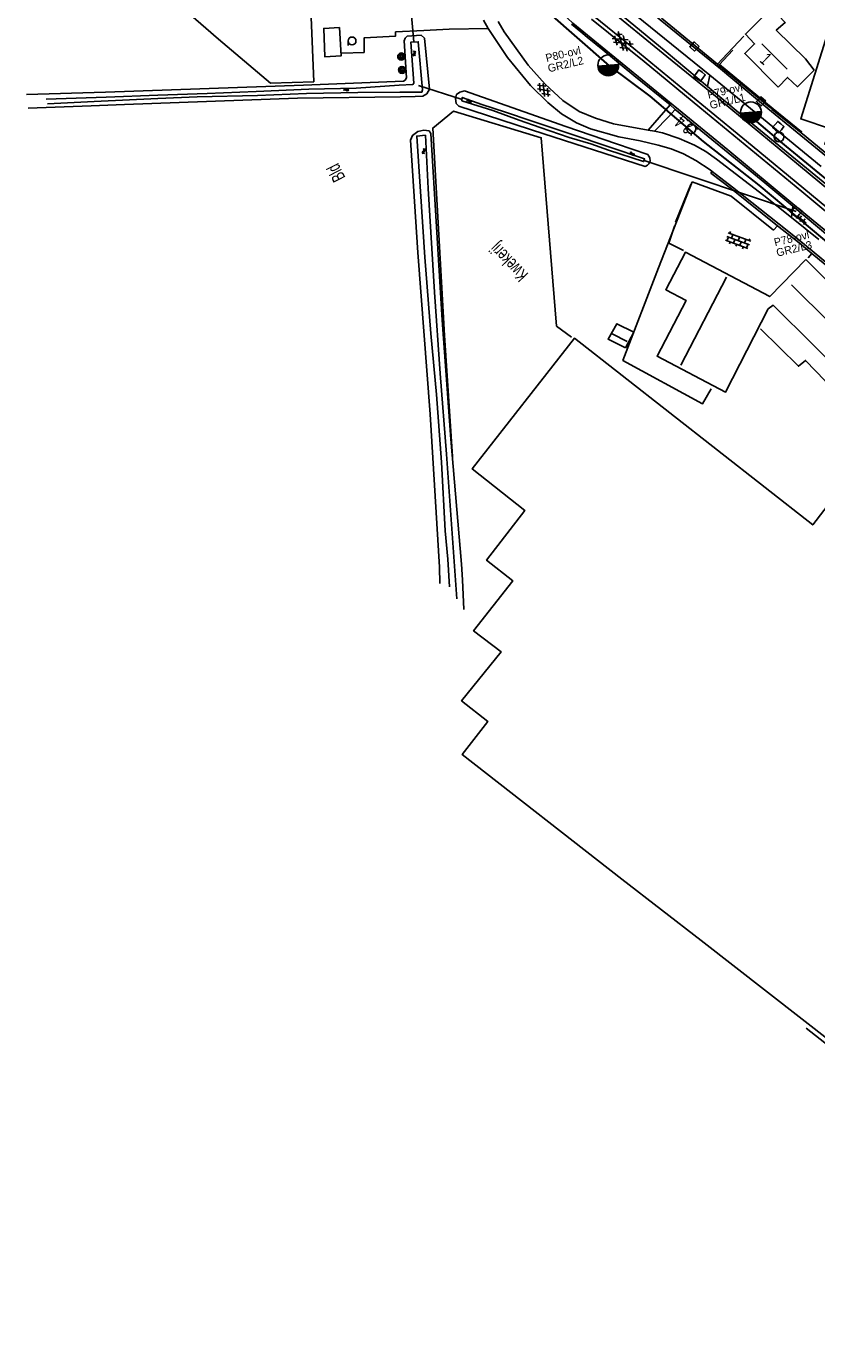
# Model space of a CAD drawing. Header units: metres. Extents: x 119757 to 244046, y 404148 to 811635.
# Tile 8 of 60: x 120419 to 120570, y 405948 to 406199. Entities that reach past the tile are written whole.
import ezdxf

# ---------------------------------------------------------------- set-up
doc = ezdxf.new("R2010")
doc.units = ezdxf.units.M
doc.layers.get('0').update_dxf_attribs({"linetype": 'CONTINUOUS'})
doc.layers.add('# Ov Nieuwe Leiding', color=250, linetype='CONTINUOUS', lineweight=30)
for name, color, linetype in [('4401', 7, 'CONTINUOUS'), ('4403', 7, 'CONTINUOUS'), ('4411', 7, 'CONTINUOUS'), ('4413', 7, 'CONTINUOUS'), ('4502', 1, 'CONTINUOUS'), ('4504', 7, 'CONTINUOUS'), ('4601', 172, 'CONTINUOUS'), ('B-AF-HAAG-GD', 74, 'CONTINUOUS'), ('B-AF-HEKW-GD', 47, 'Hekwerk'), ('B-AF-RAST-GD', 47, 'Raster'), ('B-AS-HECT-GD', 9, 'CONTINUOUS'), ('B-BB-BORD-GD', 8, 'CONTINUOUS'), ('B-BP-BOOM-GD', 74, 'CONTINUOUS'), ('B-GB-BOUW-GD', 242, 'CONTINUOUS'), ('B-GB-NOKL-GD', 242, 'CONTINUOUS'), ('B-MK-ASSTRP-GD', 121, 'CONTINUOUS'), ('B-MK-STRP-GD', 121, 'CONTINUOUS'), ('B-OB-OVER-GD', 8, 'CONTINUOUS'), ('B-TE-OND-GD', 8, 'CONTINUOUS'), ('B-TR-SLOO-GD', 142, 'CONTINUOUS'), ('B-VH-BNDH-GD', 13, 'CONTINUOUS'), ('B-VH-FPAD-GD', 13, 'CONTINUOUS'), ('B-VH-GOOT-GD', 13, 'CONTINUOUS'), ('B-VH-HFDR-GD', 13, 'CONTINUOUS'), ('B-VH-OVRG-GD', 13, 'CONTINUOUS'), ('B-WT-HDUIK-GD', 134, 'CONTINUOUS'), ('B-WT-KOLK-GD', 213, 'CONTINUOUS'), ('L-AR-BLOCKS-GD', 8, 'CONTINUOUS'), ('L-AR-SYMB-GD', 8, 'CONTINUOUS'), ('n-ov-arma-pr', 1, 'CONTINUOUS'), ('OVL Lichtpunt', 1, 'CONTINUOUS'), ('OVL Lichtpuntinformatie', 1, 'CONTINUOUS')]:
    doc.layers.add(name, color=color, linetype=linetype)
doc.linetypes.add('Hekwerk', pattern='A,4,-1,[1,dgnlstyle.shx,S=0.004,R=0,X=0,Y=0],-1', length=6)
doc.linetypes.add('OV-4x4mm2', pattern='A,8,-1.5,["4x4",Standard,S=1.5,R=0,X=0,Y=-0.75],-5.5', length=15)
doc.linetypes.add('Raster', pattern='A,4,-1,[1,dgnlstyle.shx,S=0.004,R=0,X=0,Y=0],-1', length=6)

# ---------------------------------------------------------------- blocks, each defined once
blk = doc.blocks.new('GV4', base_point=(119758.533414, 404407.573336))
at = {"layer": '4401'}
for points in [[(119758.533414, 404407.604586, 0), (119758.627164, 404407.667086, 0)], [(119758.533414, 404407.510836, 0), (119758.783414, 404407.667086, 0)], [(119758.533414, 404407.667086, 0), (119758.845914, 404407.479586, 0)], [(119758.533414, 404407.573336, 0), (119758.689664, 404407.479586, 0)], [(119758.595914, 404407.479586, 0), (119758.908414, 404407.667086, 0)], [(119758.658414, 404407.667086, 0), (119758.908414, 404407.510836, 0)], [(119758.752164, 404407.479586, 0), (119758.908414, 404407.573336, 0)], [(119758.814664, 404407.667086, 0), (119758.908414, 404407.604586, 0)]]:
    blk.add_polyline3d(points, dxfattribs=at)
blk = doc.blocks.new('3605')
at = {"flags": 128}
blk.add_lwpolyline([(-0.25, -0.25), (-0.25, 0.25), (0.25, 0.25), (0.25, -0.25)], close=True, dxfattribs=at)
blk = doc.blocks.new('3602')
at = {"flags": 128}
blk.add_lwpolyline([(-0.31, 0), (-0.31, 0.31), (0, 0.31), (0.31, 0.31), (0.31, 0), (0.31, -0.31), (0, -0.31), (-0.31, -0.31)], close=True, dxfattribs=at)
blk = doc.blocks.new('GV6', base_point=(119758.78532, 404407.573336))
at = {"layer": '4411'}
for points in [[(119758.78532, 404407.542086, 0), (119758.94157, 404407.667086, 0)], [(119758.78532, 404407.604586, 0), (119758.94157, 404407.479586, 0)], [(119758.84782, 404407.479586, 0), (119759.09782, 404407.667086, 0)], [(119758.84782, 404407.667086, 0), (119759.09782, 404407.479586, 0)], [(119759.00407, 404407.667086, 0), (119759.16032, 404407.542086, 0)], [(119759.00407, 404407.479586, 0), (119759.16032, 404407.604586, 0)]]:
    blk.add_polyline3d(points, dxfattribs=at)
blk = doc.blocks.new('2202')
for p, q in [((-0.35, 0), (-0.5, 0)), ((0, 0.35), (0, 0.5)), ((0.35, 0), (0.5, 0)), ((0, -0.35), (0, -0.5))]:
    blk.add_line(p, q)
blk.add_circle((0, 0), 0.35)
blk = doc.blocks.new('WATER', base_point=(119758.78532, 404407.573336))
at = {"layer": '4601'}
for points in [[(119758.28532, 404407.723336, 0), (119758.34782, 404407.785836, 0), (119758.47282, 404407.848336, 0), (119758.59782, 404407.848336, 0), (119758.72282, 404407.785836, 0), (119758.78532, 404407.723336, 0), (119758.84782, 404407.660836, 0), (119758.97282, 404407.598336, 0), (119759.09782, 404407.598336, 0), (119759.22282, 404407.660836, 0), (119759.28532, 404407.723336, 0)], [(119758.28532, 404407.423336, 0), (119758.34782, 404407.485836, 0), (119758.47282, 404407.548336, 0), (119758.59782, 404407.548336, 0), (119758.72282, 404407.485836, 0), (119758.78532, 404407.423336, 0), (119758.84782, 404407.360836, 0), (119758.97282, 404407.298336, 0), (119759.09782, 404407.298336, 0), (119759.22282, 404407.360836, 0), (119759.28532, 404407.423336, 0)]]:
    blk.add_polyline3d(points, dxfattribs=at)
blk = doc.blocks.new('2901')
for radius in [0.27, 0.18, 0.09]:
    blk.add_circle((0, 0), radius)
blk = doc.blocks.new('3001')
blk.add_line((-0.3, 0), (-0.3, -0.35))
blk.add_circle((0, 0), 0.3)
blk = doc.blocks.new('2401')
blk.add_circle((0, 0), 0.375)
blk = doc.blocks.new('OV4', base_point=(119758.533414, 404407.573336))
at = {"layer": '4403'}
for points in [[(119758.533414, 404407.635836, 0), (119758.970914, 404407.635836, 0)], [(119758.533414, 404407.573336, 0), (119758.970914, 404407.573336, 0)], [(119758.533414, 404407.510836, 0), (119758.970914, 404407.510836, 0)], [(119758.564664, 404407.635836, 0), (119758.564664, 404407.573336, 0)], [(119758.564664, 404407.510836, 0), (119758.564664, 404407.479586, 0)], [(119758.627164, 404407.667086, 0), (119758.627164, 404407.635836, 0)], [(119758.627164, 404407.573336, 0), (119758.627164, 404407.510836, 0)], [(119758.689664, 404407.635836, 0), (119758.689664, 404407.573336, 0)], [(119758.752164, 404407.667086, 0), (119758.752164, 404407.635836, 0)], [(119758.752164, 404407.573336, 0), (119758.752164, 404407.510836, 0)], [(119758.814664, 404407.635836, 0), (119758.814664, 404407.573336, 0)], [(119758.877164, 404407.667086, 0), (119758.877164, 404407.635836, 0)], [(119758.877164, 404407.573336, 0), (119758.877164, 404407.510836, 0)], [(119758.939664, 404407.635836, 0), (119758.939664, 404407.573336, 0)], [(119758.939664, 404407.510836, 0), (119758.939664, 404407.479586, 0)]]:
    blk.add_polyline3d(points, dxfattribs=at)
blk = doc.blocks.new('OV6', base_point=(119758.78532, 404407.573336))
at = {"layer": '4413'}
for points in [[(119758.78532, 404407.573336, 0), (119759.09782, 404407.573336, 0)], [(119758.81657, 404407.573336, 0), (119758.81657, 404407.604586, 0)], [(119758.87907, 404407.573336, 0), (119758.87907, 404407.542086, 0)], [(119758.94157, 404407.573336, 0), (119758.94157, 404407.604586, 0)], [(119759.00407, 404407.573336, 0), (119759.00407, 404407.542086, 0)], [(119759.06657, 404407.573336, 0), (119759.06657, 404407.604586, 0)]]:
    blk.add_polyline3d(points, dxfattribs=at)
blk = doc.blocks.new('OV_MASTB')
at = {"layer": 'n-ov-arma-pr'}
for p, q in [((0, -1.5), (-0.02, 1.5)), ((0.06, -1.5), (0.05, 1.5)), ((0.13, -1.49), (0.11, 1.5)), ((0.19, -1.49), (0.18, 1.49)), ((0.26, -1.48), (0.24, 1.48)), ((0.32, -1.47), (0.3, 1.47)), ((0.38, -1.45), (0.37, 1.45)), ((0.45, -1.43), (0.43, 1.44)), ((0.51, -1.41), (0.49, 1.42)), ((0.57, -1.39), (0.56, 1.39)), ((0.64, -1.36), (0.62, 1.37)), ((0.7, -1.33), (0.68, 1.34)), ((0.76, -1.29), (0.75, 1.3)), ((0.83, -1.25), (0.81, 1.26)), ((0.89, -1.21), (0.88, 1.22)), ((0.95, -1.16), (0.94, 1.17)), ((1.02, -1.1), (1, 1.12)), ((1.08, -1.04), (1.07, 1.05)), ((1.14, -0.97), (1.13, 0.99)), ((1.2, -0.89), (1.19, 0.91)), ((1.27, -0.8), (1.26, 0.82)), ((1.33, -0.69), (1.32, 0.71)), ((1.39, -0.56), (1.39, 0.57)), ((1.46, -0.36), (1.45, 0.38))]:
    blk.add_line(p, q, dxfattribs=at)
blk.add_circle((0, 0), 1.5, dxfattribs=at)

msp = doc.modelspace()

# ---------------------------------------------------------------- linework, layer by layer
at = {"layer": '# Ov Nieuwe Leiding', "color": 1, "linetype": 'OV-4x4mm2'}
for points in [[(120731.69, 405960.26), (120730.05, 405957.3), (120735.6, 405948.56), (120735.17, 405948), (120729.45, 405957.26), (120731.08, 405960.31), (120726.68, 405967.93), (120720.23, 405978.28), (120712.97, 405989.6), (120700.19, 406013.07), (120686.38, 406035.38), (120672.14, 406054.91), (120653.36, 406077.16), (120634.24, 406100.11), (120615.76, 406118.27), (120597.13, 406136.28), (120577.86, 406153.63), (120573.77, 406156.5), (120558.92, 406168.91), (120548.32, 406177.24), (120538.17, 406185.87), (120530.45, 406191.62), (120518.61, 406201.96), (120508.76, 406214.22)], [(120746.81, 405987.47), (120746.81, 405987.47), (120741.61, 405982.06), (120723.65, 406006.03), (120718.28, 406001.7), (120718.11, 406001.98), (120723.13, 406006.55), (120700.55, 406037.11), (120695.45, 406033.23), (120694.66, 406033.51), (120700.12, 406037.47), (120685.08, 406055.39), (120679.62, 406062.5), (120654, 406091.08), (120641.77, 406104.81), (120628.52, 406118.66), (120612.55, 406134.54), (120601.23, 406145.17), (120579.01, 406164.07), (120563.04, 406177.15), (120556.85, 406182.47)]]:
    msp.add_lwpolyline(points, dxfattribs=at)
at = {"layer": 'B-AF-HAAG-GD'}
msp.add_lwpolyline([(120545.92, 406169.08), (120542.98, 406161.88)], dxfattribs=at)
at = {"layer": 'B-AF-HEKW-GD'}
msp.add_lwpolyline([(120544.51, 406156.47), (120541.72, 406157.91), (120542.82, 406161.11)], dxfattribs=at)
at = {"layer": 'B-AF-RAST-GD'}
for points in [[(120434.34, 406215.54), (120455.96, 406196.73), (120465.86, 406188.33), (120474.1, 406188.62), (120473.61, 406200.9), (120459.27, 406220.73), (120454, 406227.9), (120449.56, 406233.66)], [(120523.19, 406139.99), (120520.36, 406142.1), (120517.44, 406177.96), (120500.71, 406183.03), (120496.77, 406179.78), (120498.99, 406140.3), (120500.5, 406117.28)], [(120567.88, 406008.41), (120596.97, 405985.61)]]:
    msp.add_lwpolyline(points, dxfattribs=at)
at = {"layer": 'B-GB-BOUW-GD'}
for points in [[(120518.89, 406227.64), (120520.23, 406267.77), (120569.9, 406251.57), (120571.72, 406257.76), (120618.08, 406242.46), (120603.35, 406179.76), (120592.6, 406183.18), (120588.44, 406171.13), (120571.41, 406176.7), (120572.53, 406179.66), (120566.83, 406181.55), (120573.53, 406202.84), (120556.62, 406208.28), (120554.66, 406202.89), (120547.5, 406205.29), (120549.28, 406210.63), (120541.02, 406213.46), (120541.15, 406213.74), (120525.56, 406218.75), (120527.41, 406224.8)], [(120562.55, 406187.57), (120556.17, 406193.96), (120558.07, 406195.82), (120556.31, 406197.68), (120561.29, 406202.61), (120563.89, 406199.92), (120562.17, 406198.42), (120567.75, 406192.95), (120569.37, 406190.83), (120566.24, 406187.67), (120564.31, 406189.45)], [(120479, 406198.92), (120479.31, 406193.54), (120476.19, 406193.38), (120476.01, 406198.76)], [(120567.79, 406154.75), (120584.44, 406138.26), (120576.94, 406130.87), (120561.61, 406146.05), (120560.66, 406145.38), (120552.53, 406129.53), (120539.48, 406136.35), (120545.03, 406146.96), (120541.13, 406149), (120544.87, 406156.15), (120560.94, 406147.72)], [(120533.49, 406137.97), (120530.17, 406139.58), (120531.8, 406142.55), (120535.04, 406140.96)]]:
    msp.add_lwpolyline(points, close=True, dxfattribs=at)
for points in [[(120532.79, 406036.8), (120502.37, 406060.54), (120507.24, 406066.85), (120502.27, 406070.78), (120509.78, 406080.11), (120504.56, 406084.09), (120512.05, 406093.59), (120507.03, 406097.53), (120514.29, 406107), (120504.29, 406114.89), (120523.75, 406139.77), (120569.13, 406104.23), (120573.97, 406110.52), (120606.97, 406084.57), (120611.71, 406090.82), (120666.96, 406047.36)], [(120666.96, 406047.36), (120638.34, 406010.55), (120611.02, 405975.95), (120547.89, 406025.12), (120532.79, 406036.8)]]:
    msp.add_lwpolyline(points, dxfattribs=at)
at = {"layer": 'B-GB-NOKL-GD'}
for points in [[(120559.45, 406195.85), (120564.27, 406191.02)], [(120552.68, 406151.43), (120544.04, 406134.65)], [(120579.8, 406135.35), (120565.08, 406149.96)], [(120533.78, 406139.17), (120530.91, 406140.65)]]:
    msp.add_lwpolyline(points, dxfattribs=at)
at = {"layer": 'B-MK-ASSTRP-GD'}
for points in [[(120547.64, 406183.74), (120537.04, 406192.44), (120527.02, 406200.55)], [(120527.4, 406201.13), (120535.03, 406194.97), (120548.03, 406184.27)], [(120547.64, 406183.74), (120559.51, 406173.95), (120567.02, 406167.71)], [(120567.45, 406168.28), (120557.57, 406176.41), (120548.03, 406184.27)], [(120567.02, 406167.71), (120575.34, 406160.8)], [(120575.83, 406161.35), (120567.45, 406168.28)]]:
    msp.add_lwpolyline(points, dxfattribs=at)
at = {"layer": 'B-MK-STRP-GD'}
for points in [[(120541.86, 406184.73), (120528.36, 406195.75), (120523.47, 406199.74), (120520.58, 406202.4), (120518.44, 406204.59), (120516.19, 406207.06), (120514.37, 406209.28), (120511.41, 406213.25), (120509.18, 406216.79), (120507.91, 406218.98), (120506.57, 406221.48), (120505.54, 406223.6), (120504.55, 406225.87), (120503.95, 406227.48), (120502.92, 406230.34), (120501.76, 406234.01), (120500.81, 406237.68), (120499.82, 406242.54), (120498.7, 406248.98), (120495.75, 406269.62), (120494.25, 406282.34), (120492.89, 406296.99)], [(120529.22, 406203.34), (120541.36, 406193.44), (120549.83, 406186.53)], [(120544.27, 406182.75), (120541.86, 406184.73)], [(120549.83, 406186.53), (120566.43, 406172.82), (120581.88, 406160), (120593.72, 406149.96)], [(120565.34, 406165.36), (120552.94, 406175.67), (120544.27, 406182.75)], [(120573.75, 406158.44), (120565.34, 406165.36)]]:
    msp.add_lwpolyline(points, dxfattribs=at)
at = {"layer": 'B-TR-SLOO-GD'}
for points in [[(120434.44, 406186.64), (120472.15, 406187.99), (120491.19, 406188.7), (120491.53, 406188.92), (120491.8, 406189.35), (120491.32, 406196.42), (120491.5, 406196.9), (120491.89, 406197.26), (120494.55, 406197.46), (120495.17, 406196.91)], [(120423.16, 406185.29), (120434.56, 406185.65), (120444.44, 406186.05), (120453.79, 406186.4), (120463.15, 406186.75), (120473.16, 406187.2), (120482.16, 406187.41), (120490.4, 406187.93), (120493, 406188.1), (120493.16, 406188.34), (120492.61, 406196.15), (120494.02, 406196.24), (120494.8, 406187.09), (120494.71, 406186.65), (120493.01, 406186.65), (120490.5, 406186.62), (120482.5, 406186.55), (120472.74, 406186.38), (120463.4, 406186.02), (120451.93, 406185.73), (120444.41, 406185.44), (120432.32, 406184.85), (120423.39, 406184.42)], [(120495.17, 406196.91), (120496.12, 406187.2), (120495.66, 406186.32), (120494.87, 406185.84), (120493.45, 406185.79), (120490.61, 406185.76), (120471.01, 406185.5), (120438.07, 406184.26)], [(120434.44, 406186.64), (120419.39, 406186.19)], [(120537.75, 406174.76), (120538.12, 406174.1), (120538.19, 406173.5), (120537.93, 406172.98), (120537.69, 406172.74), (120537.35, 406172.57), (120537.21, 406172.5), (120517.95, 406178.69), (120501.74, 406183.96), (120501.21, 406184.48), (120501.11, 406185.42), (120501.3, 406186.21), (120501.91, 406186.64), (120502.82, 406186.87)], [(120502.82, 406186.87), (120522.09, 406180.11), (120531.73, 406176.81), (120537.75, 406174.76)], [(120419.75, 406183.6), (120431.73, 406184.03), (120438.07, 406184.26)], [(120496.25, 406125.33), (120493.95, 406156.11), (120492.53, 406177.47), (120492.92, 406178.4), (120493.92, 406179.14), (120495.08, 406179.41), (120496.08, 406179.29), (120496.39, 406178.74), (120498.56, 406143.22), (120500.21, 406120.54)], [(120501.38, 406090.16), (120500.68, 406099.94), (120499.38, 406117.74), (120498.19, 406133.07), (120497.08, 406148.54), (120495.89, 406168.27), (120495.38, 406178.42), (120493.71, 406178.27), (120494.44, 406167.71), (120495.28, 406155.22), (120496.41, 406140.7), (120497.48, 406129.06), (120498.44, 406116.22), (120499.14, 406103.11), (120499.64, 406097.7), (120499.98, 406092.45)], [(120496.25, 406125.33), (120498.04, 406096.23), (120498.13, 406093.11)], [(120502.68, 406088.17), (120502.43, 406093.81), (120502.24, 406096.76), (120500.21, 406120.54)]]:
    msp.add_lwpolyline(points, dxfattribs=at)
msp.add_lwpolyline([(120502.3, 406184.96), (120508.19, 406183.12), (120513.21, 406181.31), (120517.24, 406179.89), (120522.75, 406177.98), (120526.85, 406176.77), (120530.26, 406175.6), (120536.92, 406173.41), (120537.12, 406173.92), (120530.32, 406176.19), (120523.33, 406178.56), (120515.49, 406181.14), (120510.65, 406182.8), (120506.12, 406184.3), (120502.38, 406185.64)], close=True, dxfattribs=at)
at = {"layer": 'B-VH-BNDH-GD'}
for points in [[(120552.12, 406192.69), (120553.9, 406194.61)], [(120566.86, 406178.93), (120567.01, 406179.09), (120561.58, 406183.46), (120551.39, 406191.91), (120552.12, 406192.69)]]:
    msp.add_lwpolyline(points, dxfattribs=at)
at = {"layer": 'B-VH-FPAD-GD'}
for points in [[(120584.81, 406142.82), (120568.94, 406155.92), (120566.2, 406158.18), (120562.44, 406161.2), (120553.63, 406168.25), (120549.74, 406171.23), (120549.99, 406171.55), (120549.58, 406171.86), (120546.88, 406173.62), (120544.52, 406174.87), (120542.15, 406175.81), (120539.67, 406176.54), (120536.25, 406177.36), (120532.18, 406178.13), (120526.83, 406179.67), (120524.14, 406180.82), (120521.29, 406182.52), (120518.68, 406184.66), (120515.4, 406187.91), (120510.99, 406193.23), (120507.33, 406198.78), (120506.45, 406200.32)], [(120570.29, 406158.61), (120565.09, 406162.74), (120559.82, 406166.93), (120550.83, 406173.88), (120548.77, 406175.32), (120546.59, 406176.53), (120543.69, 406177.82), (120540.53, 406178.89), (120539.02, 406179.18), (120537.8, 406179.41), (120531.19, 406180.62), (120527.75, 406181.7), (120524.66, 406182.93), (120521.55, 406185.03), (120518.19, 406188.12), (120514.97, 406191.76), (120510.38, 406198.09), (120509.25, 406200.11)], [(120535.55, 406201.19), (120542.22, 406195.78), (120549.55, 406189.88), (120555.51, 406184.95), (120570.73, 406172.46)], [(120593.02, 406156.94), (120593.28, 406157.25), (120590.12, 406159.8), (120588.72, 406160.97), (120584.17, 406164.77), (120576.17, 406171.29), (120567.85, 406178.13), (120566.86, 406178.93), (120561.42, 406183.34), (120560.82, 406183.83), (120550.99, 406191.93), (120540.33, 406200.7)]]:
    msp.add_lwpolyline(points, dxfattribs=at)
at = {"layer": 'B-VH-GOOT-GD'}
for points in [[(120593.02, 406156.94), (120589.87, 406159.49), (120583.92, 406164.46), (120575.92, 406170.98), (120567.59, 406177.82), (120560.56, 406183.52), (120551.55, 406191.05), (120540.07, 406200.39), (120536.82, 406203.06), (120535.21, 406204.42), (120533.75, 406205.68), (120531.95, 406207.19), (120530.74, 406208.27), (120529.17, 406209.77), (120527.5, 406211.43), (120526.1, 406212.92), (120524.75, 406214.37), (120523.77, 406215.56), (120522.16, 406217.48), (120520.4, 406219.89)], [(120594.84, 406134.03), (120585.07, 406143.13), (120566.45, 406158.49), (120562.74, 406161.47), (120553.88, 406168.57), (120549.99, 406171.55)]]:
    msp.add_lwpolyline(points, dxfattribs=at)
at = {"layer": 'B-VH-HFDR-GD'}
for points in [[(120530.37, 406203.24), (120541.24, 406194.33), (120549.11, 406187.72), (120555.32, 406182.52), (120571.83, 406168.97)], [(120523.21, 406199.59), (120524.97, 406198.12), (120526.16, 406197.12), (120529.13, 406194.66), (120535.05, 406189.81), (120541.95, 406184.21), (120542.96, 406183.35), (120559.98, 406169.34), (120565.34, 406164.9), (120572.41, 406159.03)]]:
    msp.add_lwpolyline(points, dxfattribs=at)
at = {"layer": 'B-VH-OVRG-GD'}
for points in [[(120479.46, 406194.03), (120483.7, 406194.18), (120483.72, 406196.99), (120489.65, 406197.27), (120489.69, 406198.09), (120495.07, 406198.38)], [(120495.07, 406198.38), (120499.92, 406198.63), (120507.33, 406198.78)], [(120556, 406197.26), (120551.89, 406192.88)], [(120551.89, 406192.88), (120550.99, 406191.93)], [(120549.55, 406189.88), (120549.11, 406187.72)], [(120541.95, 406184.21), (120537.8, 406179.41)], [(120539.02, 406179.18), (120541.65, 406181.96), (120542.96, 406183.35)], [(120546.2, 406169.57), (120539.73, 406153.16), (120532.99, 406135.57), (120548.13, 406127.29), (120549.76, 406130.12)], [(120561.67, 406160.33), (120553.58, 406166.82), (120546.2, 406169.57)], [(120565.34, 406164.9), (120565.09, 406162.74)], [(120562.44, 406161.2), (120561.67, 406160.33)], [(120568.24, 406155.06), (120568.94, 406155.92)], [(120559.21, 406141.55), (120566.4, 406134.44), (120567.76, 406135.57), (120571.49, 406131.66), (120572.84, 406133.06)]]:
    msp.add_lwpolyline(points, dxfattribs=at)
at = {"layer": 'B-WT-HDUIK-GD'}
for points in [[(120493.15, 406196.23), (120492.49, 406204.02)], [(120502.34, 406185.25), (120494.05, 406187.88)], [(120536.84, 406173.71), (120566, 406163.88)]]:
    msp.add_lwpolyline(points, dxfattribs=at)

# ---------------------------------------------------------------- block references
at = {"layer": 'B-AS-HECT-GD', "xscale": 2.5, "yscale": 2.5, "zscale": 2.5}
msp.add_blockref('2202', (120546, 406179.66), dxfattribs=at)
at = {"layer": 'B-BB-BORD-GD', "xscale": 2.5, "yscale": 2.5, "zscale": 2.5}
msp.add_blockref('2401', (120562.7, 406178.08), dxfattribs=at)
at = {"layer": 'B-BP-BOOM-GD', "xscale": 2.5, "yscale": 2.5, "zscale": 2.5}
for p in [(120490.77, 406193.41), (120490.92, 406190.86)]:
    msp.add_blockref('2901', p, dxfattribs=at)
at = {"layer": 'B-OB-OVER-GD', "xscale": 2.5, "yscale": 2.5, "zscale": 2.5}
msp.add_blockref('3001', (120481.4, 406196.38), dxfattribs=at)
at = {"layer": 'B-WT-KOLK-GD', "xscale": 2.5, "yscale": 2.5, "zscale": 2.5}
for name, p, rotation in [('3605', (120546.6, 406195.32), 136.992612), ('3602', (120547.59, 406189.79), 322.980672), ('3605', (120559.29, 406184.88), 135.9510629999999), ('3602', (120562.56, 406179.98), 140.618241), ('3602', (120566, 406163.88), 319.259807)]:
    msp.add_blockref(name, p, dxfattribs=dict(at, rotation=rotation))
at = {"layer": 'L-AR-BLOCKS-GD', "yscale": 0.8}
for p, rotation in [((120493.28, 406194), 281.052937), ((120480.28, 406187.11), 4.398705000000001), ((120503.72, 406184.94), 342.613771), ((120495.06, 406175.39), 269.999997), ((120534.72, 406174.89), 344.065196)]:
    msp.add_blockref('WATER', p, dxfattribs=dict(at, rotation=rotation))
at = {"layer": 'L-AR-SYMB-GD'}
for name, p, xscale, yscale, zscale, rotation in [('GV4', (120531.4, 406197.38), 10, 11.5, 10, 319.748684), ('GV6', (120516.9, 406188.16), 8, 8, 8, 312.73354), ('OV6', (120567.85, 406161.69), 6.999999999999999, 16, 6.999999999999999, 140.14749), ('OV4', (120557.06, 406157.54), 10.5, 12, 10.5, 159.543684)]:
    msp.add_blockref(name, p, dxfattribs=dict(at, xscale=xscale, yscale=yscale, zscale=zscale, rotation=rotation))
at = {"layer": 'OVL Lichtpunt', "xscale": 1.32091475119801, "yscale": 1.32091475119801, "zscale": 1.32091475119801, "rotation": 274.5000000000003}
for p in [(120530.18, 406191.73), (120557.36, 406182.79)]:
    msp.add_blockref('OV_MASTB', p, dxfattribs=at)

# ---------------------------------------------------------------- texts
at = {"layer": '4502', "width": 0.68}
msp.add_text('1', height=2.5, rotation=316.029, dxfattribs=at).set_placement((120558.91, 406192.53))
at = {"layer": '4504', "width": 0.68}
msp.add_text('2.4', height=2.5, rotation=142.515, dxfattribs=at).set_placement((120546.67, 406180.48))
at = {"layer": 'B-TE-OND-GD', "width": 0.68}
for s, rotation, p in [('Bld', 116.9473, (120480.2, 406170.36)), ('Kwekerij', 133.742, (120515.1, 406152.02))]:
    msp.add_text(s, height=2.5, rotation=rotation, dxfattribs=at).set_placement(p)
at = {"layer": 'OVL Lichtpuntinformatie', "linetype": 'Continuous', "ltscale": 10}
for s, p in [('P80-ovl', (120518.46, 406192.36)), ('GR2/L2', (120518.88, 406190.39, -54.41)), ('P79-ovl', (120549.28, 406185.36)), ('GR1/L1', (120549.7, 406183.39, -54.41)), ('P78-ovl', (120561.96, 406157.27)), ('GR2/L3', (120562.39, 406155.3, -54.41))]:
    msp.add_text(s, height=1.5, rotation=13.4654, dxfattribs=at).set_placement(p)

doc.saveas('drawing.dxf')
